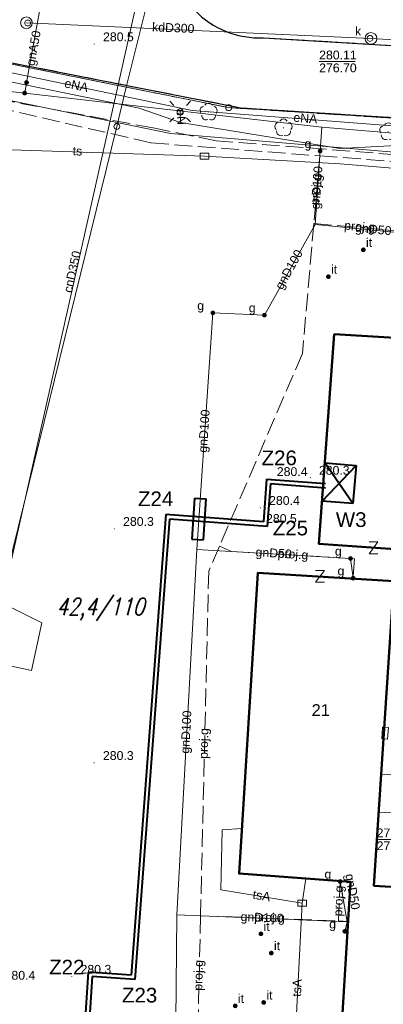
# Model space of a CAD drawing. Extents: x 0 to 6568752, y 0 to 5584302.
# Tile 8 of 57: x 6568312 to 6568343, y 5584008 to 5584092. Entities that reach past the tile are written whole.
import ezdxf
from ezdxf.enums import TextEntityAlignment as Align

# ---------------------------------------------------------------- set-up
doc = ezdxf.new("R2010")
doc.units = 0
doc.header["$PDSIZE"] = 0.75
for name, pattern in [('GAK', [3.5, 2, -0.7, 0.1, -0.7]), ('PRZER1-1', [1, 0.5, -0.5]), ('PRZER2-1', [1.5, 1, -0.5]), ('PRZER3-1', [2, 1.5, -0.5])]:
    doc.linetypes.add(name, pattern=pattern)
doc.layers.get('0').update_dxf_attribs({"linetype": 'CONTINUOUS'})
doc.layers.get('Defpoints').update_dxf_attribs({"linetype": 'CONTINUOUS'})
for name, color, linetype, lineweight in [('alarm', 51, 'CONTINUOUS', 50), ('EGBS', 7, 'CONTINUOUS', 18), ('EGBU', 7, 'CONTINUOUS', 50), ('EGDE', 7, 'CONTINUOUS', 18), ('EGPG', 7, 'CONTINUOUS', 18), ('GEPADR_O', 7, 'CONTINUOUS', 18), ('GEPPHC', 7, 'CONTINUOUS', 18), ('GUPPRZ_O', 7, 'CONTINUOUS', 18), ('OTKC', 7, 'CONTINUOUS', 18), ('OTKJ', 7, 'CONTINUOUS', 18), ('OTKK', 7, 'CONTINUOUS', 25), ('OTRN', 7, 'CONTINUOUS', 13), ('OTRN_O', 7, 'CONTINUOUS', 13), ('OTZI', 7, 'CONTINUOUS', 18), ('OTZI_O', 7, 'CONTINUOUS', 18), ('ramka sekcji', 7, 'CONTINUOUS', 18), ('siec', 7, 'GAK', 70), ('SUEO', 7, 'CONTINUOUS', 18), ('SUPK', 7, 'CONTINUOUS', 18), ('SUPW', 7, 'CONTINUOUS', 18), ('SUPW_O', 7, 'CONTINUOUS', 18)]:
    doc.layers.add(name, color=color, linetype=linetype, lineweight=lineweight)
for name, color, linetype, lineweight, true_color in [('EGUG', 7, 'CONTINUOUS', 18, 0x008000), ('OTZL', 7, 'CONTINUOUS', 18, 0x008000), ('SUCP', 7, 'CONTINUOUS', 18, 0xd200d2), ('SUCP_O', 7, 'CONTINUOUS', 18, 0xd200d2), ('SUEP', 1, 'CONTINUOUS', 18, 0xff0000), ('SUEP_O', 1, 'CONTINUOUS', 18, 0xff0000), ('SUES', 1, 'CONTINUOUS', 18, 0xff0000), ('SUGP', 7, 'CONTINUOUS', 18, 0xbfbf00), ('SUGP_O', 7, 'CONTINUOUS', 18, 0xbfbf00), ('SUGU', 7, 'CONTINUOUS', 18, 0xbfbf00), ('SUGU_O', 7, 'CONTINUOUS', 18, 0xbfbf00), ('SUGW', 7, 'CONTINUOUS', 18, 0xbfbf00), ('SUGW_O', 7, 'CONTINUOUS', 18, 0xbfbf00), ('SUKP', 7, 'CONTINUOUS', 18, 0x803300), ('SUKP_O', 7, 'CONTINUOUS', 18, 0x803300), ('SUTP', 7, 'CONTINUOUS', 18, 0xff9100), ('SUTP_O', 7, 'CONTINUOUS', 18, 0xff9100)]:
    doc.layers.add(name, color=color, linetype=linetype, lineweight=lineweight, true_color=true_color)
doc.styles.add('Arial', font='arial.ttf')
doc.styles.add('GEO-INFO', font='arial.ttf')
doc.styles.add('UZBROJENIE', font='SIMPLEX.shx', dxfattribs={"width": 0.8, "oblique": 15.00003, "height": 0.9})
doc.dimstyles.get("Standard").update_dxf_attribs({"dimtxt": 0.18, "dimasz": 0.18, "dimexe": 0.18, "dimexo": 0.0625, "dimgap": 0.09, "dimtad": 0, "dimtih": 1, "dimtoh": 1, "dimdec": 4, "dimzin": 0, "dimdsep": 46, "dimtxsty": 'Standard', "dimcen": 0.09, "dimadec": 0, "dimazin": 0, "dimtfac": 1, "dimtdec": 4, "dimtofl": 0, "dimtmove": 0, "dimatfit": 3, "dimfxl": 0, "dimtolj": 1, "dimtzin": 0, "dimarcsym": 0})

# ---------------------------------------------------------------- blocks, each defined once
blk = doc.blocks.new('D_GSPRDL1')
blk.add_hatch(color=0).paths.add_polyline_path([(0, -0.045), (0.013906, -0.042798), (0.02645, -0.036406), (0.036406, -0.02645), (0.042798, -0.013906), (0.045, 0), (0.042798, 0.013906), (0.036406, 0.02645), (0.02645, 0.036406), (0.013906, 0.042798), (0, 0.045), (-0.013906, 0.042798), (-0.02645, 0.036406), (-0.036406, 0.02645), (-0.042798, 0.013906), (-0.045, 0), (-0.042798, -0.013906), (-0.036406, -0.02645), (-0.02645, -0.036406), (-0.013906, -0.042798)])
at = {"color": 0}
for points in [[(-0.635969, -0.134326), (-0.70458, -0.024001), (-0.731429, 0.103115), (-0.713292, 0.231763), (-0.652348, 0.346501), (-0.55591, 0.433559), (-0.435555, 0.482485)], [(-0.324277, 0.563333), (-0.240553, 0.662679), (-0.127956, 0.727494), (0, 0.75), (0.127956, 0.727494), (0.240553, 0.662679), (0.324277, 0.563333)], [(0.435555, 0.482485), (0.55591, 0.433559), (0.652348, 0.346501), (0.713292, 0.231763), (0.731429, 0.103115), (0.70458, -0.024001), (0.635969, -0.134326)], [(-0.068773, -0.646351), (-0.194901, -0.677512), (-0.324092, -0.663766), (-0.440839, -0.606763), (-0.531129, -0.513345), (-0.584125, -0.394725), (-0.593465, -0.265141)], [(0.593465, -0.265141), (0.584125, -0.394725), (0.531129, -0.513345), (0.440839, -0.606763), (0.324092, -0.663766), (0.194901, -0.677512), (0.068773, -0.646351)]]:
    blk.add_lwpolyline(points, dxfattribs=at)
blk = doc.blocks.new('D_GSPWPN1')
blk.add_hatch(color=0).paths.add_polyline_path([(-0.045, 0), (-0.043467, -0.011647), (-0.038971, -0.0225), (-0.03182, -0.03182), (-0.0225, -0.038971), (-0.011647, -0.043467), (0, -0.045), (0.011647, -0.043467), (0.0225, -0.038971), (0.03182, -0.03182), (0.038971, -0.0225), (0.043467, -0.011647), (0.045, 0), (0.043467, 0.011647), (0.038971, 0.0225), (0.03182, 0.03182), (0.0225, 0.038971), (0.011647, 0.043467), (0, 0.045), (-0.011647, 0.043467), (-0.0225, 0.038971), (-0.03182, 0.03182), (-0.038971, 0.0225), (-0.043467, 0.011647)])
blk = doc.blocks.new('D_GSPTZI1')
blk.add_hatch(color=0).paths.add_polyline_path([(-0.2, 0), (-0.193185, -0.051764), (-0.173205, -0.1), (-0.141421, -0.141421), (-0.1, -0.173205), (-0.051764, -0.193185), (0, -0.2), (0.051764, -0.193185), (0.1, -0.173205), (0.141421, -0.141421), (0.173205, -0.1), (0.193185, -0.051764), (0.2, 0), (0.193185, 0.051764), (0.173205, 0.1), (0.141421, 0.141421), (0.1, 0.173205), (0.051764, 0.193185), (0, 0.2), (-0.051764, 0.193185), (-0.1, 0.173205), (-0.141421, 0.141421), (-0.173205, 0.1), (-0.193185, 0.051764)])
blk = doc.blocks.new('D_GUPIKP1_3')
at = {"color": 0}
blk.add_lwpolyline([(0.375, -0.25), (-0.375, -0.25), (-0.375, 0.25), (0.375, 0.25)], close=True, dxfattribs=at)
blk = doc.blocks.new('D_GUPESE1')
at = {"color": 0}
blk.add_lwpolyline([(-0.5, -0.25), (-0.5, 0.25), (0.5, 0.25), (0.5, -0.25)], close=True, dxfattribs=at)
blk = doc.blocks.new('D_GUPIWZ1_1')
at = {"color": 0}
blk.add_lwpolyline([(0, 0.25), (0.064705, 0.241481), (0.125, 0.216506), (0.176777, 0.176777), (0.216506, 0.125), (0.241481, 0.064705), (0.25, 0), (0.241481, -0.064705), (0.216506, -0.125), (0.176777, -0.176777), (0.125, -0.216506), (0.064705, -0.241481), (0, -0.25), (-0.064705, -0.241481), (-0.125, -0.216506), (-0.176777, -0.176777), (-0.216506, -0.125), (-0.241481, -0.064705), (-0.25, 0), (-0.241481, 0.064705), (-0.216506, 0.125), (-0.176777, 0.176777), (-0.125, 0.216506), (-0.064705, 0.241481)], close=True, dxfattribs=at)
blk = doc.blocks.new('D_GUPGZA1')
blk.add_hatch(color=0).paths.add_polyline_path([(-0.2, 0), (-0.193185, -0.051764), (-0.173205, -0.1), (-0.141421, -0.141421), (-0.1, -0.173205), (-0.051764, -0.193185), (0, -0.2), (0.051764, -0.193185), (0.1, -0.173205), (0.141421, -0.141421), (0.173205, -0.1), (0.193185, -0.051764), (0.2, 0), (0.193185, 0.051764), (0.173205, 0.1), (0.141421, 0.141421), (0.1, 0.173205), (0.051764, 0.193185), (0, 0.2), (-0.051764, 0.193185), (-0.1, 0.173205), (-0.141421, 0.141421), (-0.173205, 0.1), (-0.193185, 0.051764)])
blk = doc.blocks.new('D_GUPGUT1')
blk.add_hatch(color=0).paths.add_polyline_path([(-0.2, 0), (-0.193185, -0.051764), (-0.173205, -0.1), (-0.141421, -0.141421), (-0.1, -0.173205), (-0.051764, -0.193185), (0, -0.2), (0.051764, -0.193185), (0.1, -0.173205), (0.141421, -0.141421), (0.173205, -0.1), (0.193185, -0.051764), (0.2, 0), (0.193185, 0.051764), (0.173205, 0.1), (0.141421, 0.141421), (0.1, 0.173205), (0.051764, 0.193185), (0, 0.2), (-0.051764, 0.193185), (-0.1, 0.173205), (-0.141421, 0.141421), (-0.173205, 0.1), (-0.193185, 0.051764)])
blk = doc.blocks.new('D_GEPPHC1')
at = {"color": 0}
blk.add_lwpolyline([(-0.375, 0.5), (0.375, 0.5), (-0.375, -0.5), (0.375, -0.5)], dxfattribs=at)
blk = doc.blocks.new('D_GEPPGD1_2')
blk.add_hatch(color=0).paths.add_polyline_path([(0, -0.045), (0.013906, -0.042798), (0.02645, -0.036406), (0.036406, -0.02645), (0.042798, -0.013906), (0.045, 0), (0.042798, 0.013906), (0.036406, 0.02645), (0.02645, 0.036406), (0.013906, 0.042798), (0, 0.045), (-0.013906, 0.042798), (-0.02645, 0.036406), (-0.036406, 0.02645), (-0.042798, 0.013906), (-0.045, 0), (-0.042798, -0.013906), (-0.036406, -0.02645), (-0.02645, -0.036406), (-0.013906, -0.042798)])
blk = doc.blocks.new('D_GEPPGD1_1')
at = {"color": 0}
blk.add_lwpolyline([(0, 0.25), (0.077254, 0.237764), (0.146946, 0.202254), (0.202254, 0.146946), (0.237764, 0.077254), (0.25, 0), (0.237764, -0.077254), (0.202254, -0.146946), (0.146946, -0.202254), (0.077254, -0.237764), (0, -0.25), (-0.077254, -0.237764), (-0.146946, -0.202254), (-0.202254, -0.146946), (-0.237764, -0.077254), (-0.25, 0), (-0.237764, 0.077254), (-0.202254, 0.146946), (-0.146946, 0.202254), (-0.077254, 0.237764)], close=True, dxfattribs=at)
blk = doc.blocks.new('D_GUPELA2')
blk.add_hatch(color=0).paths.add_polyline_path([(-0.001087, 0.044987), (0.011881, 0.043403), (0.021281, 0.03965), (0.030065, 0.033482), (0.038133, 0.023893), (0.043117, 0.012881), (0.044986, 0.001113), (0.044323, -0.007777), (0.040557, -0.019497), (0.033417, -0.030138), (0.024849, -0.037517), (0.013788, -0.042836), (0.002013, -0.044955), (-0.00982, -0.043916), (-0.020466, -0.040077), (-0.029541, -0.033946), (-0.036867, -0.025804), (-0.04187, -0.01649), (-0.04461, -0.005909), (-0.044532, 0.006476), (-0.041285, 0.017903), (-0.034764, 0.028574), (-0.024479, 0.03776), (-0.013449, 0.042943)])
at = {"color": 0}
for points in [[(-0.883883, 0.883883), (-0.53033, 0.53033)], [(0.883883, 0.883883), (0.53033, 0.53033)], [(-0.883883, -0.883883), (-0.53033, -0.53033)], [(0.883883, -0.883883), (0.53033, -0.53033)]]:
    blk.add_lwpolyline(points, dxfattribs=at)
blk = doc.blocks.new('D_GUPELA1')
at = {"color": 0}
blk.add_lwpolyline([(0, 0.25), (0.064705, 0.241481), (0.125, 0.216506), (0.176777, 0.176777), (0.216506, 0.125), (0.241481, 0.064705), (0.25, 0), (0.241481, -0.064705), (0.216506, -0.125), (0.176777, -0.176777), (0.125, -0.216506), (0.064705, -0.241481), (0, -0.25), (-0.064705, -0.241481), (-0.125, -0.216506), (-0.176777, -0.176777), (-0.216506, -0.125), (-0.241481, -0.064705), (-0.25, 0), (-0.241481, 0.064705), (-0.216506, 0.125), (-0.176777, 0.176777), (-0.125, 0.216506), (-0.064705, 0.241481)], close=True, dxfattribs=at)
blk = doc.blocks.new('*D45')
at = {"layer": 'Defpoints', "color": 0, "lineweight": 40}
for p in [(6568647.5, 5584150), (6568650, 5584150), (0, 0)]:
    blk.add_point(p, dxfattribs=at)
at = {"layer": 'ramka sekcji', "color": 0, "lineweight": -2}
blk.add_line((6568649.938, 5584150), (6568647.5, 5584150), dxfattribs=at)
at = {"layer": 'ramka sekcji', "color": 0, "insert": (6568644.106, 5584150), "char_height": 0.75, "attachment_point": 5, "style": 'GEO-INFO'}
blk.add_mtext('\\A1;5584150.0000', dxfattribs=at)
blk = doc.blocks.new('*D46')
at = {"layer": 'Defpoints', "color": 0, "lineweight": 40}
for p in [(6568650, 5584152.5), (6568650, 5584150), (0, 0)]:
    blk.add_point(p, dxfattribs=at)
at = {"layer": 'ramka sekcji', "color": 0, "lineweight": -2}
blk.add_line((6568650, 5584150.062), (6568650, 5584152.5), dxfattribs=at)
at = {"layer": 'ramka sekcji', "color": 0, "insert": (6568650, 5584155.896), "char_height": 0.75, "attachment_point": 5, "rotation": 90, "style": 'GEO-INFO'}
blk.add_mtext('\\A1;6568650.0000', dxfattribs=at)

msp = doc.modelspace()

# ---------------------------------------------------------------- linework, layer by layer
at = {"layer": 'EGBS', "color": 0, "linetype": 'Continuous', "lineweight": 18, "elevation": 10.18}
msp.add_lwpolyline([(6568345.72, 5584024.6), (6568345.91, 5584027.83), (6568343.61, 5584027.98), (6568342.48, 5584028.05), (6568342.3, 5584024.81), (6568343.43, 5584024.74)], close=True, dxfattribs=at)
at = {"layer": 'EGBU', "color": 0, "linetype": 'Continuous', "lineweight": 50, "elevation": 10.18}
for points in [[(6568348.83759, 5584064.90932), (6568349.65, 5584076.56), (6568367.41, 5584075.42), (6568366.58, 5584063.9), (6568349.81, 5584064.94), (6568348.51, 5584046.88), (6568337.16, 5584047.66), (6568338.47, 5584065.53)], [(6568343.55, 5584044.5), (6568341.86, 5584018.52), (6568365.36, 5584017.17), (6568364.76, 5584005.69), (6568339.15, 5584007.19), (6568339.86, 5584018.86), (6568330.35, 5584019.57), (6568331.94, 5584045.19)]]:
    msp.add_lwpolyline(points, close=True, dxfattribs=at)
at = {"layer": 'EGDE', "color": 0, "linetype": 'Continuous', "elevation": 10.22}
for points in [[(6568322.71334, 5584094.57975), (6568320.72616, 5584086.59352), (6568302.13672, 5584090.3243), (6568302.523, 5584096.81978), (6568309.21068, 5584095.48584), (6568312.96342, 5584095.29418)], [(6568375.19, 5584092.43), (6568374.92948, 5584088.19204), (6568374.48985, 5584081.95589), (6568329.45932, 5584084.84591), (6568320.72616, 5584086.59352), (6568322.71334, 5584094.57975), (6568345, 5584094.44), (6568344.88, 5584093.16)], [(6568302.13672, 5584090.3243), (6568320.72616, 5584086.59352), (6568319.9193, 5584083.24287), (6568307.93382, 5584034.73468), (6568295.92847, 5583986.21622), (6568300.13923, 5584056.76596)]]:
    msp.add_lwpolyline(points, close=True, dxfattribs=at)
msp.add_lwpolyline([(6568594.31055, 5583939.47691), (6568591.06023, 5583939.65534), (6568585.12694, 5583937.54872), (6568482.90911, 5583944.55214), (6568370.44353, 5583952.88368), (6568294.32233, 5583957.98331), (6568295.92847, 5583986.21622), (6568307.93382, 5584034.73468), (6568319.9193, 5584083.24287), (6568320.72616, 5584086.59352), (6568329.45932, 5584084.84591), (6568374.48985, 5584081.95589), (6568374.92948, 5584088.19204), (6568391.77674, 5584086.94902), (6568441.65482, 5584081.9513), (6568491.15577, 5584079.0589), (6568538.06756, 5584076.86319), (6568558.47556, 5584075.58605), (6568583.6998, 5584038.16817), (6568609.00522, 5584036.3441), (6568644.22449, 5584009.45582)], dxfattribs=at)
at = {"layer": 'EGUG', "color": 0, "linetype": 'PRZER1-1', "lineweight": 18, "elevation": 10.08}
for points in [[(6568482.90911, 5583944.55214), (6568370.44353, 5583952.88368), (6568294.32233, 5583957.98331), (6568294.26523, 5583956.9825), (6568277.26098, 5583957.9935), (6568263.9809, 5583958.70246), (6568268.42617, 5584011.06381), (6568271.58328, 5584050.08752), (6568274.3496, 5584077.53529), (6568277.46122, 5584095.26675), (6568302.13672, 5584090.3243), (6568320.72616, 5584086.59352), (6568329.45932, 5584084.84591), (6568374.48985, 5584081.95589), (6568374.92948, 5584088.19204), (6568375.19, 5584092.43), (6568377.65, 5584132.3), (6568371.2, 5584132.71), (6568369.87809, 5584134.81056), (6568369.45834, 5584137.11533), (6568375.25714, 5584238.8479)], [(6568309.21068, 5584095.48584), (6568312.96342, 5584095.29418), (6568315.04175, 5584096.21103), (6568318.08182, 5584100.1005), (6568328.2783, 5584135.3346), (6568332.74, 5584135.02), (6568331.91463, 5584131.76118), (6568322.71334, 5584094.57975), (6568345, 5584094.44), (6568344.88, 5584093.16), (6568375.19, 5584092.43), (6568374.92948, 5584088.19204), (6568374.48985, 5584081.95589), (6568329.45932, 5584084.84591), (6568320.72616, 5584086.59352), (6568302.13672, 5584090.3243)]]:
    msp.add_lwpolyline(points, dxfattribs=at)
at = {"layer": 'GUPPRZ_O', "color": 0, "linetype": 'Continuous', "lineweight": 13, "elevation": 10.8, "flags": 128}
for points in [[(6568337.18052, 5584088.78529), (6568340.26052, 5584088.78529)], [(6568351.03388, 5584022.38399), (6568345.1673, 5584022.48281), (6568342.0873, 5584022.48281)]]:
    msp.add_lwpolyline(points, dxfattribs=at)
at = {"layer": 'OTKC', "color": 0, "linetype": 'PRZER2-1', "lineweight": 18, "elevation": 10.18}
msp.add_lwpolyline([(6568377.68, 5584087.98), (6568371.71, 5584088.44), (6568332.44, 5584090.8, -0.45490263), (6568324.46, 5584099.15), (6568330.64, 5584098.27), (6568330.56, 5584096.77, 0.21030029), (6568331.27, 5584094.34), (6568331.97, 5584094.02), (6568342.96, 5584093.21), (6568344.27, 5584093.63), (6568345.03, 5584094.4), (6568348.27, 5584094.18), (6568365.8, 5584093.09), (6568367.47, 5584092.9), (6568369.51, 5584092.8, 0.12574289), (6568371.1, 5584092.66, 0.34864944), (6568373.14, 5584094.42), (6568373.36, 5584097.51), (6568373.61243, 5584100.52929), (6568375.73, 5584100.29), (6568378.25, 5584100.43), (6568377.91, 5584092.62), (6568377.8, 5584090.47)], format="xyb", close=True, dxfattribs=at)
at = {"layer": 'OTKJ', "color": 0, "linetype": 'PRZER3-1', "lineweight": 18, "elevation": 10.18}
for points in [[(6568324.46, 5584099.15, 0.45490263), (6568332.44, 5584090.8), (6568371.71, 5584088.44), (6568377.68, 5584087.98), (6568381.72, 5584087.67), (6568384.28, 5584087.56), (6568391.55, 5584086.98), (6568391.46, 5584084.99), (6568391.05, 5584081.04), (6568387.8, 5584081.27), (6568382.18, 5584081.89), (6568380.27, 5584081.43), (6568383.67, 5584079.42), (6568382.19, 5584056.2), (6568382.02, 5584053.21), (6568379.98, 5584021.47), (6568374.47, 5584019.74), (6568374.23, 5584017), (6568373.62, 5584007.68)], [(6568368.49, 5584000.12), (6568370.69, 5584032.86), (6568368.24, 5584034.25), (6568367.29, 5584034.81), (6568367.8, 5584039.19), (6568368.63, 5584039.53), (6568371.11, 5584040.52), (6568373.8, 5584079.75, 0.46178773), (6568371.38, 5584082.1), (6568359.98, 5584082.95), (6568358.12, 5584083.08), (6568330.51, 5584084.83), (6568276.89, 5584095.36)]]:
    msp.add_lwpolyline(points, format="xyb", dxfattribs=at)
at = {"layer": 'OTKK', "color": 0, "linetype": 'Continuous', "lineweight": 25, "elevation": 10.18}
for points in [[(6568324.69, 5584099.98, 0.03393703), (6568324.46, 5584099.15, 0.45490263), (6568332.44, 5584090.8), (6568371.71, 5584088.44), (6568377.68, 5584087.98)], [(6568366.17994, 5583966.25595), (6568362.14, 5583966.51), (6568313.68, 5583969.67), (6568310.89, 5583969.83), (6568296.58, 5583970.72), (6568295.74, 5583961.67, -0.29217785), (6568289.71, 5583954.65), (6568268.81, 5583956.34, -0.11600079), (6568265.57, 5583957.41, -0.07423973), (6568263.46, 5583959.35, -0.12887514), (6568261.14, 5583964.74), (6568265.58, 5584031.75), (6568268.21, 5584056.6), (6568269.75, 5584068.54), (6568273.31, 5584093.29, -0.47390876), (6568276.89, 5584095.36), (6568330.51, 5584084.83)], [(6568330.51, 5584084.83), (6568358.12, 5584083.08), (6568359.98, 5584082.95), (6568371.38, 5584082.1, -0.46178773), (6568373.8, 5584079.75), (6568371.11, 5584040.52), (6568368.63, 5584039.53), (6568367.8, 5584039.19)]]:
    msp.add_lwpolyline(points, format="xyb", dxfattribs=at)
at = {"layer": 'siec', "linetype": 'ByBlock', "lineweight": 40}
for p, q in [((6568337.42661, 5584051.2969), (6568340.3322, 5584054.33589)), ((6568337.66638, 5584054.56766), (6568340.3322, 5584054.33589)), ((6568340.05126, 5584051.10449), (6568337.66638, 5584054.56766)), ((6568340.3322, 5584054.33589), (6568340.05126, 5584051.10449)), ((6568332.69597, 5584053.18186), (6568332.42057, 5584049.5324)), ((6568332.69597, 5584053.18186), (6568337.73699, 5584052.80143)), ((6568333.02176, 5584052.80629), (6568332.74635, 5584049.15684)), ((6568333.02176, 5584052.80629), (6568337.72384, 5584052.45145)), ((6568340.05126, 5584051.10449), (6568337.42661, 5584051.2969)), ((6568324.09497, 5584050.1607), (6568321.13201, 5584010.89809)), ((6568332.42057, 5584049.5324), (6568324.09497, 5584050.1607)), ((6568324.42075, 5584049.78513), (6568321.4578, 5584010.52253)), ((6568332.74635, 5584049.15684), (6568324.42075, 5584049.78513)), ((6568317.48149, 5584011.17358), (6568316.97212, 5584003.51778)), ((6568317.80727, 5584010.79801), (6568317.28816, 5584002.99565)), ((6568321.13201, 5584010.89809), (6568317.48149, 5584011.17358)), ((6568321.4578, 5584010.52253), (6568317.80727, 5584010.79801))]:
    msp.add_line(p, q, dxfattribs=at)
at = {"layer": 'siec', "color": 5, "linetype": 'ByBlock', "lineweight": 40}
for p, q in [((6568326.54715, 5584051.56954), (6568326.31007, 5584048.07758)), ((6568326.54715, 5584051.56954), (6568327.5465, 5584051.50169)), ((6568327.30942, 5584048.00973), (6568327.5465, 5584051.50169)), ((6568326.31007, 5584048.07758), (6568327.30942, 5584048.00973))]:
    msp.add_line(p, q, dxfattribs=at)
at = {"layer": 'SUCP', "color": 0, "linetype": 'Continuous', "lineweight": 18, "elevation": 10.14}
msp.add_lwpolyline([(6568363.52786, 5584258.84118), (6568358.72812, 5584235.45896), (6568363.21186, 5584234.19605), (6568362.14107, 5584229.40269), (6568356.91373, 5584229.77556), (6568349.05454, 5584184.02745), (6568353.4808, 5584182.02165), (6568352.51065, 5584178.73978), (6568347.94518, 5584179.45938), (6568328.91705, 5584122.12967), (6568332.47163, 5584121.22431), (6568331.91754, 5584116.99279), (6568327.01957, 5584117.92663), (6568310.11167, 5584042.64789), (6568313.52267, 5584040.92342), (6568312.64533, 5584036.86571), (6568307.74363, 5584037.91157), (6568299.28996, 5584003.59361)], dxfattribs=at)
at = {"layer": 'SUEP', "color": 0, "linetype": 'PRZER3-1', "lineweight": 18, "elevation": 10.14}
msp.add_lwpolyline([(6568459.83529, 5584050.67966), (6568460.62843, 5584071.35681), (6568421.89546, 5584074.17693), (6568386.52744, 5584077.44073), (6568366.48235, 5584079.2058), (6568353.75069, 5584080.06318), (6568328.39369, 5584082.01967), (6568323.01448, 5584083.12127), (6568308.48195, 5584085.80969), (6568300.43483, 5584088.01289), (6568293.21194, 5584089.56037), (6568275.36079, 5584093.02254), (6568265.88044, 5584095.88281)], dxfattribs=at)
at = {"layer": 'SUEP', "color": 0, "linetype": 'Continuous', "lineweight": 18, "elevation": 10.14}
for points in [[(6568458.09827, 5584047.11792), (6568457.35, 5584047.26), (6568459.16, 5584071.55), (6568438.5, 5584072.96), (6568419.47, 5584074.77), (6568404.28, 5584076.08), (6568403.66, 5584075.72), (6568401.66, 5584075.85), (6568401.11, 5584076.26), (6568386.25, 5584077.53), (6568371.06, 5584078.6), (6568349.99, 5584080.04), (6568345.21, 5584081.39), (6568343.58, 5584081.04), (6568324.49, 5584082.63), (6568306.2, 5584086.38), (6568288.07, 5584090.39), (6568280.16, 5584092.07), (6568278.51, 5584092.88), (6568265.72845, 5584094.84031)], [(6568289.11, 5584091.53), (6568306.5577, 5584088.72114), (6568326.34206, 5584084.61573), (6568345.66268, 5584083.12455)], [(6568289.11, 5584091.53), (6568305.94, 5584088.05), (6568321.82, 5584084.8), (6568325.36, 5584083.57), (6568338.95, 5584081.37), (6568352.38, 5584082.08), (6568368.21, 5584080.83), (6568373.59, 5584080.31), (6568383.96, 5584079.32)], [(6568325.36, 5584083.57), (6568325.32, 5584084.51)]]:
    msp.add_lwpolyline(points, dxfattribs=at)
at = {"layer": 'SUGP', "linetype": 'Continuous', "lineweight": 18, "elevation": 10.14}
for points in [[(6568312.05315, 5584086.08506), (6568312.21154, 5584086.98717), (6568313.52697, 5584094.17565)], [(6568265.24254, 5584091.50742), (6568267.11081, 5584091.29121), (6568312.05315, 5584086.08506), (6568337.40552, 5584083.1726)], [(6568337.40552, 5584083.1726), (6568337.26552, 5584081.15465), (6568336.83036, 5584074.88059), (6568332.51057, 5584067.15935), (6568328.11075, 5584067.35366), (6568326.74242, 5584047.19955), (6568325.04379, 5584016.05039)], [(6568337.40552, 5584083.1726), (6568397.33641, 5584078.16365), (6568428.23794, 5584075.58074), (6568444.40552, 5584074.23001)], [(6568336.83036, 5584074.88059), (6568346.77732, 5584073.93072)], [(6568443.09135, 5584062.13219), (6568442.91103, 5584049.74296), (6568432.31396, 5584038.82759), (6568430.19977, 5584008.96016), (6568426.86624, 5584009.13821), (6568420.71721, 5584009.26097), (6568420.00537, 5583999.23606), (6568399.8317, 5584000.64916), (6568398.79, 5584000.83), (6568378.45287, 5584002.14573), (6568369.70734, 5584002.75806), (6568368.25098, 5584002.86003), (6568324.94601, 5584006.99931), (6568325.04379, 5584016.05039)], [(6568326.74242, 5584047.19955), (6568339.85743, 5584046.41853), (6568340.08, 5584044.74)], [(6568339.58466, 5584015.44376), (6568338.97, 5584018.89)], [(6568325.04379, 5584016.05039), (6568339.58466, 5584015.44376)], [(6568339.58466, 5584015.44376), (6568339.37, 5584014.64)]]:
    msp.add_lwpolyline(points, dxfattribs=at)
at = {"layer": 'SUGP', "linetype": 'PRZER3-1', "lineweight": 18, "elevation": 10.14}
for points in [[(6568265.95805, 5584091.06252), (6568282.69757, 5584089.03151), (6568303.81341, 5584086.21528), (6568322.8449, 5584081.84386), (6568337.23585, 5584080.73312)], [(6568337.23585, 5584080.73312), (6568347.14641, 5584079.99837), (6568348.30447, 5584081.20102), (6568390.05811, 5584078.00777), (6568391.81373, 5584076.01664), (6568397.98961, 5584075.47113), (6568418.79953, 5584073.73177), (6568421.00686, 5584075.16705), (6568428.31453, 5584074.57612), (6568435.62221, 5584073.98518), (6568435.62221, 5584071.68618), (6568444.05693, 5584071.02425), (6568443.88641, 5584066.51975)], [(6568337.23585, 5584080.73312), (6568336.72989, 5584074.96887)], [(6568336.72989, 5584074.96887), (6568335.75722, 5584063.8875), (6568328.67296, 5584047.46815), (6568327.75333, 5584045.33669), (6568327.06098, 5584015.96546)], [(6568336.72989, 5584074.96887), (6568344.51962, 5584074.28513)], [(6568328.67296, 5584047.46815), (6568329.70431, 5584047.02317), (6568340.19061, 5584046.39869), (6568340.078, 5584044.70635)], [(6568338.82999, 5584015.53405), (6568338.97271, 5584018.92624)], [(6568327.06098, 5584015.96546), (6568326.82172, 5584005.81558)], [(6568327.06098, 5584015.96546), (6568338.82999, 5584015.53405), (6568339.6546, 5584015.48389)]]:
    msp.add_lwpolyline(points, dxfattribs=at)
at = {"layer": 'SUKP', "color": 0, "linetype": 'Continuous', "lineweight": 18, "elevation": 10.14}
for points in [[(6568312.20002, 5584092.0756), (6568341.60027, 5584090.74628)], [(6568341.60027, 5584090.74628), (6568349.33138, 5584090.31603), (6568361.36735, 5584089.49119), (6568375.72584, 5584088.56609)]]:
    msp.add_lwpolyline(points, dxfattribs=at)
at = {"layer": 'SUPK', "color": 0, "linetype": 'Continuous', "lineweight": 18, "elevation": 10.14}
for points in [[(6568312.20002, 5584091.5756, -1), (6568312.20002, 5584092.5756, -1)], [(6568341.60027, 5584090.24628, -1), (6568341.60027, 5584091.24628, -1)]]:
    msp.add_lwpolyline(points, format="xyb", close=True, dxfattribs=at)
at = {"layer": 'SUTP', "color": 0, "linetype": 'Continuous', "lineweight": 18, "elevation": 10.14}
for points in [[(6568368.87664, 5584077.59623), (6568338.96173, 5584080.05798), (6568327.4045, 5584080.70912), (6568305.70165, 5584081.42954)], [(6568335.73669, 5584017.03531), (6568328.7832, 5584018.17232), (6568328.91794, 5584023.301), (6568330.58813, 5584023.40709)], [(6568336.05452, 5584019.14411), (6568335.73669, 5584017.03531)], [(6568365.37903, 5584000.52216), (6568346.97039, 5584001.86508), (6568335.00004, 5584002.60091), (6568335.73669, 5584017.03531)]]:
    msp.add_lwpolyline(points, dxfattribs=at)

# ---------------------------------------------------------------- block references
at = {"layer": 'EGPG', "color": 0, "linetype": 'Continuous', "lineweight": 18}
for name, p in [('D_GEPPGD1_2', (6568320.72616, 5584086.59352, 10.24)), ('D_GEPPGD1_1', (6568329.45932, 5584084.84591, 10.24)), ('D_GEPPGD1_1', (6568319.9193, 5584083.24287, 10.24))]:
    msp.add_blockref(name, p, dxfattribs=at)
at = {"layer": 'GEPPHC', "color": 0, "linetype": 'Continuous', "lineweight": 18}
for p in [(6568341.82064, 5584047.32951, 10.24), (6568337.24919, 5584044.89516, 10.24)]:
    msp.add_blockref('D_GEPPHC1', p, dxfattribs=at)
at = {"layer": 'OTRN', "color": 0, "linetype": 'Continuous', "lineweight": 13}
for p in [(6568317.99, 5584090.26, 10.08), (6568332.82, 5584053.2, 10.08), (6568336.41, 5584053.31, 10.08), (6568332.16, 5584050.74, 10.08), (6568331.9, 5584049.2, 10.08), (6568319.7, 5584048.95, 10.08), (6568317.98, 5584029, 10.08), (6568316.07, 5584010.78, 10.08)]:
    msp.add_blockref('D_GSPWPN1', p, dxfattribs=at)
at = {"layer": 'OTZI', "color": 0, "linetype": 'Continuous', "lineweight": 18}
for p in [(6568340.95, 5584072.73, 10.12), (6568337.97, 5584070.44, 10.12), (6568332.21, 5584014.43, 10.12), (6568333.1, 5584012.79, 10.12), (6568330.02, 5584008.29, 10.12), (6568332.45, 5584008.58, 10.12)]:
    msp.add_blockref('D_GSPTZI1', p, dxfattribs=at)
at = {"layer": 'OTZL', "color": 0, "linetype": 'Continuous', "lineweight": 18}
for p in [(6568327.75, 5584084.48, 10.12), (6568334.14, 5584083.13, 10.12), (6568343.08, 5584082.8, 10.12)]:
    msp.add_blockref('D_GSPRDL1', p, dxfattribs=at)
at = {"layer": 'SUEO', "color": 0, "linetype": 'Continuous', "lineweight": 18}
for name, p in [('D_GUPELA2', (6568325.32, 5584084.51, 10.15)), ('D_GUPELA1', (6568325.32, 5584084.51, 10.16))]:
    msp.add_blockref(name, p, dxfattribs=at)
at = {"layer": 'SUES', "color": 0, "linetype": 'Continuous', "lineweight": 18, "rotation": 86.29300976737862}
msp.add_blockref('D_GUPESE1', (6568342.81, 5584031.54, 10.16), dxfattribs=at)
at = {"layer": 'SUGU', "linetype": 'Continuous', "lineweight": 18}
for p in [(6568312.21154, 5584086.98717, 10.16), (6568312.05315, 5584086.08506, 10.16), (6568337.26552, 5584081.15465, 10.16), (6568328.11075, 5584067.35366, 10.16), (6568332.51057, 5584067.15935, 10.16), (6568339.85743, 5584046.41853, 10.16)]:
    msp.add_blockref('D_GUPGUT1', p, dxfattribs=at)
at = {"layer": 'SUGW', "linetype": 'Continuous', "lineweight": 18}
for p in [(6568340.08, 5584044.74, 10.16), (6568338.97, 5584018.89, 10.16), (6568339.37, 5584014.64, 10.16)]:
    msp.add_blockref('D_GUPGZA1', p, dxfattribs=at)
at = {"layer": 'SUPK', "color": 0, "linetype": 'Continuous', "lineweight": 18}
for p in [(6568327.4045, 5584080.70912, 10.16), (6568335.73669, 5584017.03531, 10.16)]:
    msp.add_blockref('D_GUPIKP1_3', p, dxfattribs=at)
at = {"layer": 'SUPW', "color": 0, "linetype": 'Continuous', "lineweight": 18}
for p in [(6568312.3096, 5584092.06603, 10.18), (6568341.51528, 5584090.74533, 10.18)]:
    msp.add_blockref('D_GUPIWZ1_1', p, dxfattribs=at)

# ---------------------------------------------------------------- texts
at = {"layer": 'alarm', "color": 0, "linetype": 'Continuous', "lineweight": 30, "style": 'GEO-INFO'}
for s, p in [('Z26', (6568333.77494, 5584054.99787, 0.62)), ('Z24', (6568323.22478, 5584051.51702, 0.62)), ('W3', (6568339.91431, 5584049.73197, 0.62)), ('Z25', (6568334.72863, 5584049.01795, 0.62)), ('Z22', (6568315.64374, 5584011.60274, 0.62)), ('Z23', (6568321.86117, 5584009.20405, 0.62))]:
    msp.add_text(s, height=1.25, dxfattribs=at).set_placement(p, align=Align.MIDDLE)
at = {"layer": 'alarm', "color": 0, "lineweight": 30, "style": 'UZBROJENIE', "oblique": 15.00003, "width": 0.8}
msp.add_text('42,4/110', height=1.44, dxfattribs=at).set_placement((6568314.76134, 5584041.59988))
at = {"layer": 'GEPADR_O', "color": 0, "linetype": 'Continuous', "lineweight": 0, "style": 'Arial'}
msp.add_text('21', height=1, dxfattribs=at).set_placement((6568336.53821, 5584033.00122, 10.8))
at = {"layer": 'GUPPRZ_O', "color": 0, "linetype": 'Continuous', "lineweight": 0, "style": 'Arial'}
for s, p in [('280.11', (6568337.18052, 5584088.95779, 10.8)), ('276.70', (6568337.18052, 5584087.86279, 10.8)), ('279.17', (6568342.0873, 5584022.65531, 10.8)), ('276.17', (6568342.0873, 5584021.56031, 10.8))]:
    msp.add_text(s, height=0.75, dxfattribs=at).set_placement(p)
at = {"layer": 'OTRN_O', "color": 0, "linetype": 'Continuous', "lineweight": 0, "style": 'Arial'}
for s, p in [('280.5', (6568318.74, 5584090.51, 10.8)), ('280.3', (6568337.16, 5584053.56, 10.8)), ('280.4', (6568333.57, 5584053.45, 10.8)), ('280.4', (6568332.91, 5584050.99, 10.8)), ('280.5', (6568332.65, 5584049.45, 10.8)), ('280.3', (6568320.45, 5584049.2, 10.8)), ('280.3', (6568318.73, 5584029.25, 10.8)), ('280.3', (6568316.82, 5584011.03, 10.8)), ('280.4', (6568310.34, 5584010.52, 10.8))]:
    msp.add_text(s, height=0.75, dxfattribs=at).set_placement(p)
at = {"layer": 'OTZI_O', "color": 0, "linetype": 'Continuous', "lineweight": 0, "style": 'Arial'}
for p in [(6568341.7, 5584072.98, 10.8), (6568338.72, 5584070.69, 10.8), (6568332.96, 5584014.68, 10.8), (6568333.85, 5584013.04, 10.8), (6568330.77, 5584008.54, 10.8), (6568333.2, 5584008.83, 10.8)]:
    msp.add_text('it', height=0.75, dxfattribs=at).set_placement(p, align=Align.RIGHT)
at = {"layer": 'SUCP_O', "color": 0, "linetype": 'Continuous', "lineweight": 0, "style": 'Arial'}
msp.add_text('cnD350', height=0.75, rotation=77.3412272, dxfattribs=at).set_placement((6568316.47065, 5584070.7801, 10.8), align=Align.CENTER)
at = {"layer": 'SUEP_O', "color": 0, "linetype": 'Continuous', "lineweight": 0, "style": 'Arial'}
for s, rotation, p in [('eNA', 348.2770603, (6568316.39025, 5584086.38108, 10.8)), ('eN', 272.4366607, (6568325.04679, 5584084.02752, 10.8)), ('eNA', 355.5866297, (6568335.97979, 5584083.57753, 10.8))]:
    msp.add_text(s, height=0.75, rotation=rotation, dxfattribs=at).set_placement(p, align=Align.CENTER)
at = {"layer": 'SUGP_O', "linetype": 'Continuous', "lineweight": 0, "style": 'Arial'}
for s, rotation, p in [('gnA50', 79.6300236, (6568313.16219, 5584089.84725, 10.8)), ('gnD100', 86.0323697, (6568337.34071, 5584077.99731, 10.8)), ('proj.g', 84.9836898, (6568337.27522, 5584077.82533, 10.8)), ('proj.g', 354.9836909, (6568340.59909, 5584074.33465, 10.8)), ('gnD50', 354.5451732, (6568341.77594, 5584074.1135, 10.8)), ('gnD100', 60.7743575, (6568334.92658, 5584070.87668, 10.8)), ('gnD100', 86.1159713, (6568327.71939, 5584057.25673, 10.8)), ('gnD50', 356.5919448, (6568333.28248, 5584046.51608, 10.8)), ('proj.g', 356.5919433, (6568334.93001, 5584046.41797, 10.8)), ('gnD100', 86.8786302, (6568326.18615, 5584031.60899, 10.8)), ('proj.g', 88.6496436, (6568327.70055, 5584030.64416, 10.8)), ('gnD50', 280.1127073, (6568339.67926, 5584017.95518, 10.8)), ('proj.g', 87.5909096, (6568339.19457, 5584017.21781, 10.8)), ('gnD100', 357.6110361, (6568332.30199, 5584015.45385, 10.8)), ('proj.g', 357.9007194, (6568332.93473, 5584015.45647, 10.8)), ('proj.g', 88.6496436, (6568327.23475, 5584010.8836, 10.8))]:
    msp.add_text(s, height=0.75, rotation=rotation, dxfattribs=at).set_placement(p, align=Align.CENTER)
at = {"layer": 'SUGU_O', "linetype": 'Continuous', "lineweight": 0, "style": 'Arial'}
for p in [(6568336.51552, 5584081.40465, 10.8), (6568327.36075, 5584067.60366, 10.8), (6568331.76057, 5584067.40935, 10.8), (6568339.10743, 5584046.66853, 10.8)]:
    msp.add_text('g', height=0.75, dxfattribs=at).set_placement(p, align=Align.RIGHT)
at = {"layer": 'SUGW_O', "linetype": 'Continuous', "lineweight": 0, "style": 'Arial'}
for p in [(6568339.33, 5584044.99, 10.8), (6568338.22, 5584019.14, 10.8), (6568338.62, 5584014.89, 10.8)]:
    msp.add_text('g', height=0.75, dxfattribs=at).set_placement(p, align=Align.RIGHT)
at = {"layer": 'SUKP_O', "color": 0, "linetype": 'Continuous', "lineweight": 0, "style": 'Arial'}
msp.add_text('kdD300', height=0.75, rotation=357.4108025, dxfattribs=at).set_placement((6568324.71613, 5584091.28138, 10.8), align=Align.CENTER)
at = {"layer": 'SUPW_O', "color": 0, "linetype": 'Continuous', "lineweight": 0, "style": 'Arial'}
msp.add_text('k', height=0.75, dxfattribs=at).set_placement((6568340.76528, 5584090.99533, 10.8), align=Align.RIGHT)
at = {"layer": 'SUTP_O', "color": 0, "linetype": 'Continuous', "lineweight": 0, "style": 'Arial'}
for s, rotation, p in [('ts', 358.0987733, (6568316.54334, 5584080.77601, 10.8)), ('tsA', 350.7133606, (6568332.21258, 5584017.31418, 10.8)), ('tsA', 87.0784815, (6568335.66146, 5584009.80315, 10.8))]:
    msp.add_text(s, height=0.75, rotation=rotation, dxfattribs=at).set_placement(p, align=Align.CENTER)

# ---------------------------------------------------------------- dimensions: what is measured, and where the dimension line sits
at = {"layer": 'ramka sekcji', "color": 0}
for offset, dtype, picture, middle in [((0, 2.5), 1, '*D46', (6568649.9999999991, 5584155.8956787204)), ((-2.5, 0), 0, '*D45', (6568644.1063676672, 5584150))]:
    dim = msp.add_ordinate_dim(feature_location=(6568650, 5584150), offset=offset, dtype=dtype, origin=(0, 0), dimstyle='Standard', override={"dimtxt": 0.75, "dimtxsty": 'GEO-INFO'}, dxfattribs=at)
    dim.commit()
    dim.dimension.update_dxf_attribs({"geometry": picture, "text_midpoint": middle})

doc.saveas('drawing.dxf')
